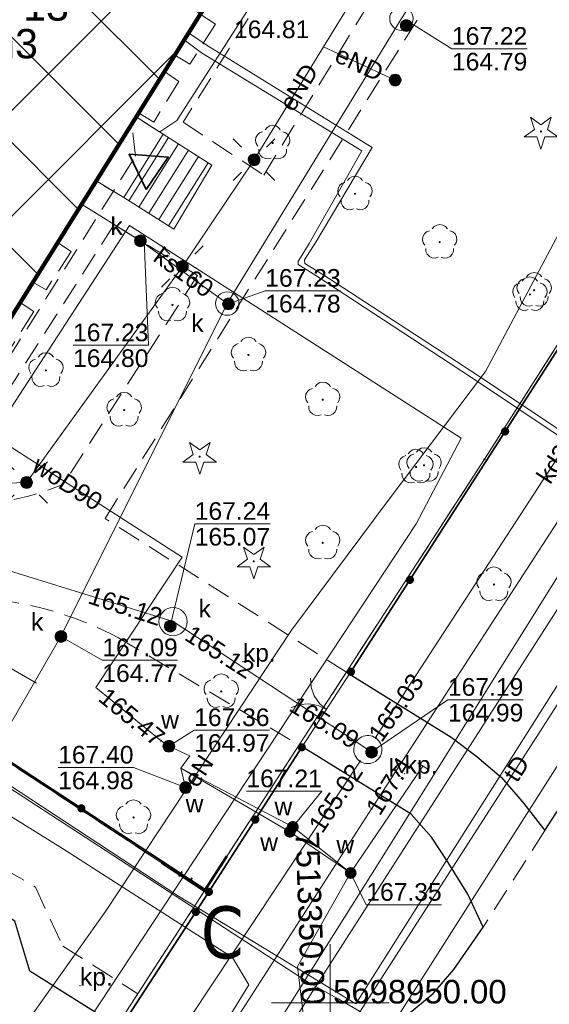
# Model space of a CAD drawing. Extents: x 7513272 to 7513487, y 5698927 to 5699090.
# Tile 4 of 12: x 7513337 to 7513359, y 5698950 to 5698992. Entities that reach past the tile are written whole.
import ezdxf
from ezdxf.enums import TextEntityAlignment as Align

# ---------------------------------------------------------------- set-up
doc = ezdxf.new("R2010")
doc.units = 0
doc.header["$PDSIZE"] = 0.75
doc.linetypes.add('PRZER2-1', pattern=[3, 2, -1])
doc.linetypes.add('PRZER3-1', pattern=[4, 3, -1])
doc.layers.get('0').update_dxf_attribs({"linetype": 'CONTINUOUS'})
doc.layers.add('1 cienka', color=7, linetype='CONTINUOUS', lineweight=9)
doc.layers.add('opisy', color=80, linetype='CONTINUOUS', lineweight=5)
for name, color, linetype, lineweight, true_color in [('GEPADR_O', 7, 'CONTINUOUS', 0, 0x0a0909), ('GEPPGD', 7, 'CONTINUOUS', 18, 0x0a0909), ('GESBZO', 7, 'CONTINUOUS', 50, 0x0a0909), ('GESBZO_O', 7, 'CONTINUOUS', 0, 0x0a0909), ('GESDZI', 7, 'CONTINUOUS', 18, 0x008000), ('GESKLU', 7, 'PRZER3-1', 18, 0x008000), ('GESSCH', 7, 'CONTINUOUS', 18, 0x0a0909), ('GI_OUTLINE', 7, 'CONTINUOUS', 0, 0xa5007c), ('GSLKBR', 7, 'CONTINUOUS', 18, 0x0a0909), ('GSLKOC', 7, 'PRZER2-1', 18, 0x0a0909), ('GSLKOG', 7, 'CONTINUOUS', 35, 0x0a0909), ('GSLKRW', 7, 'CONTINUOUS', 25, 0x0a0909), ('GSPRDI', 7, 'CONTINUOUS', 18, 0x008000), ('GSPRDL', 7, 'CONTINUOUS', 18, 0x008000), ('GSSKOG', 7, 'CONTINUOUS', 18, 0x0a0909), ('GTGTXT', 7, 'CONTINUOUS', 18, 0x0a0909), ('GTGTXT_O', 7, 'CONTINUOUS', 0, 0x0a0909), ('GULCWP', 7, 'CONTINUOUS', 18, 0xd200d2), ('GULENN', 1, 'CONTINUOUS', 18, 0xff0000), ('GULENN_O', 1, 'CONTINUOUS', 0, 0xff0000), ('GULEWN', 1, 'CONTINUOUS', 18, 0xff0000), ('GULKDP', 7, 'CONTINUOUS', 18, 0x803300), ('GULKDP_O', 7, 'CONTINUOUS', 0, 0x803300), ('GULKSP', 7, 'CONTINUOUS', 18, 0x803300), ('GULKSP_O', 7, 'CONTINUOUS', 0, 0x803300), ('GULTPR', 7, 'CONTINUOUS', 18, 0xff9100), ('GULTPR_O', 7, 'CONTINUOUS', 0, 0xff9100), ('GULWOP', 5, 'CONTINUOUS', 18, 0x0000ff), ('GULWOP_O', 5, 'CONTINUOUS', 0, 0x0000ff), ('GUPEWB', 1, 'CONTINUOUS', 18, 0xff0000), ('GUPISL', 7, 'CONTINUOUS', 18, 0x0a0909), ('GUPKSD', 7, 'CONTINUOUS', 18, 0x803300), ('GUPKSD_O', 7, 'CONTINUOUS', 0, 0x803300), ('GUPKSH_O', 7, 'CONTINUOUS', 0, 0x803300), ('GUPKWB', 7, 'CONTINUOUS', 18, 0x803300), ('GUPKWZ', 7, 'CONTINUOUS', 18, 0x0a0909), ('GUPKWZ_O', 7, 'CONTINUOUS', 0, 0x0a0909), ('GUPTSH_O', 7, 'CONTINUOUS', 0, 0xff9100), ('GUPWSD', 5, 'CONTINUOUS', 18, 0x0000ff), ('GUPWSD_O', 5, 'CONTINUOUS', 0, 0x0000ff), ('GUPWSH_O', 5, 'CONTINUOUS', 0, 0x0000ff), ('GUPWZA_O', 7, 'CONTINUOUS', 0, 0x0a0909), ('GUPWZC', 7, 'CONTINUOUS', 18, 0x0a0909), ('GUSIKP', 7, 'CONTINUOUS', 18, 0x0a0909)]:
    doc.layers.add(name, color=color, linetype=linetype, lineweight=lineweight, true_color=true_color)
for name, color, linetype, true_color in [('GUPKSH', 7, 'CONTINUOUS', 0x803300), ('GUPTSH', 7, 'CONTINUOUS', 0xff9100), ('GUPWSH', 5, 'CONTINUOUS', 0x0000ff), ('GUPWZA', 7, 'CONTINUOUS', 0x0a0909)]:
    doc.layers.add(name, color=color, linetype=linetype, true_color=true_color)
doc.styles.add('GEO-INFO', font='arial.ttf')

# ---------------------------------------------------------------- blocks, each defined once
blk = doc.blocks.new('POINT')
at = {"color": 0}
blk.add_point((0, 0), dxfattribs=at)
blk = doc.blocks.new('SPDLP')
blk.add_hatch(color=0).paths.add_polyline_path([(-0.09, 0), (-0.085595, -0.027812), (-0.072812, -0.052901), (-0.052901, -0.072812), (-0.027812, -0.085595), (0, -0.09), (0.027812, -0.085595), (0.052901, -0.072812), (0.072812, -0.052901), (0.085595, -0.027812), (0.09, 0), (0.085595, 0.027812), (0.072812, 0.052901), (0.052901, 0.072812), (0.027812, 0.085595), (0, 0.09), (-0.027812, 0.085595), (-0.052901, 0.072812), (-0.072812, 0.052901), (-0.085595, 0.027812)])
at = {"color": 0}
for points in [[(-1.292703, 0.137547), (-1.355024, 0.389802), (-1.327532, 0.648184), (-1.213525, 0.881678), (-1.026689, 1.062258), (-0.78945, 1.168249), (-0.530282, 1.186929)], [(-0.268652, 1.271938), (-0.048001, 1.40916), (0.20623, 1.462858), (0.463525, 1.426585), (0.693003, 1.304695), (0.867117, 1.11182), (0.964971, 0.871109)], [(1.126667, 0.648554), (1.325358, 0.481106), (1.454989, 0.255912), (1.5, 0), (1.454989, -0.255912), (1.325358, -0.481106), (1.126667, -0.648554)], [(-0.530282, -1.186929), (-0.78945, -1.168249), (-1.026689, -1.062258), (-1.213525, -0.881678), (-1.327532, -0.648184), (-1.355024, -0.389802), (-1.292703, -0.137547)], [(0.964971, -0.871109), (0.867117, -1.11182), (0.693003, -1.304695), (0.463525, -1.426585), (0.20623, -1.462858), (-0.048001, -1.40916), (-0.268652, -1.271938)]]:
    blk.add_lwpolyline(points, dxfattribs=at)
blk = doc.blocks.new('SPDIP')
blk.add_hatch(color=0).paths.add_polyline_path([(-0.09, 0), (-0.085595, -0.027812), (-0.072812, -0.052901), (-0.052901, -0.072812), (-0.027812, -0.085595), (0, -0.09), (0.027812, -0.085595), (0.052901, -0.072812), (0.072812, -0.052901), (0.085595, -0.027812), (0.09, 0), (0.085595, 0.027812), (0.072812, 0.052901), (0.052901, 0.072812), (0.027812, 0.085595), (0, 0.09), (-0.027812, 0.085595), (-0.052901, 0.072812), (-0.072812, 0.052901), (-0.085595, 0.027812)])
at = {"color": 0}
blk.add_lwpolyline([(0.177062, -0.544942), (-0.463555, -1.426676), (-0.463555, -0.336792), (-1.500096, 0), (-0.463555, 0.336792), (-0.463555, 1.426676), (0.177062, 0.544942), (1.213603, 0.881734), (0.572986, 0), (1.213603, -0.881734)], close=True, dxfattribs=at)
blk = doc.blocks.new('KOLO')
blk.add_hatch(color=0).paths.add_polyline_path([(0, 0.5), (-0.12941, 0.482963), (-0.25, 0.433013), (-0.353553, 0.353553), (-0.433013, 0.25), (-0.482963, 0.12941), (-0.5, 0), (-0.482963, -0.12941), (-0.433013, -0.25), (-0.353553, -0.353553), (-0.25, -0.433013), (-0.12941, -0.482963), (0, -0.5), (0.12941, -0.482963), (0.25, -0.433013), (0.353553, -0.353553), (0.433013, -0.25), (0.482963, -0.12941), (0.5, 0), (0.482963, 0.12941), (0.433013, 0.25), (0.353553, 0.353553), (0.25, 0.433013), (0.12941, 0.482963)])
blk = doc.blocks.new('SLBRA')
at = {"color": 0}
for points in [[(0, 0), (-0.068148, -0.517638), (-0.267949, -1), (-0.585786, -1.414214), (-1, -1.732051)], [(1, -1.732051), (0.585786, -1.414214), (0.267949, -1), (0.068148, -0.517638), (0, 0)]]:
    blk.add_lwpolyline(points, dxfattribs=at)
blk = doc.blocks.new('PION_C')
at = {"color": 0}
blk.add_lwpolyline([(0, 0.5), (0, -0.5)], dxfattribs=at)
blk = doc.blocks.new('OKRAG_PELNY')
at = {"true_color": 0xffffff}
blk.add_hatch(color=7, dxfattribs=at).paths.add_polyline_path([(0, 0.5), (-0.12941, 0.482963), (-0.25, 0.433013), (-0.353553, 0.353553), (-0.433013, 0.25), (-0.482963, 0.12941), (-0.5, 0), (-0.482963, -0.12941), (-0.433013, -0.25), (-0.353553, -0.353553), (-0.25, -0.433013), (-0.12941, -0.482963), (0, -0.5), (0.12941, -0.482963), (0.25, -0.433013), (0.353553, -0.353553), (0.433013, -0.25), (0.482963, -0.12941), (0.5, 0), (0.482963, 0.12941), (0.433013, 0.25), (0.353553, 0.353553), (0.25, 0.433013), (0.12941, 0.482963)])
at = {"color": 0}
blk.add_lwpolyline([(0.5, 0), (0.482963, -0.12941), (0.433013, -0.25), (0.353553, -0.353553), (0.25, -0.433013), (0.12941, -0.482963), (0, -0.5), (-0.12941, -0.482963), (-0.25, -0.433013), (-0.353553, -0.353553), (-0.433013, -0.25), (-0.482963, -0.12941), (-0.5, 0), (-0.482963, 0.12941), (-0.433013, 0.25), (-0.353553, 0.353553), (-0.25, 0.433013), (-0.12941, 0.482963), (0, 0.5), (0.12941, 0.482963), (0.25, 0.433013), (0.353553, 0.353553), (0.433013, 0.25), (0.482963, 0.12941)], close=True, dxfattribs=at)
blk = doc.blocks.new('SUSM01_01')
at = {"true_color": 0xffffff}
blk.add_hatch(color=7, dxfattribs=at).paths.add_polyline_path([(0.025882, -0.096593), (0.05, -0.086603), (0.076604, -0.064279), (0.093969, -0.034202), (0.1, 0), (0.095557, 0.029476), (0.082624, 0.056332), (0.062349, 0.078183), (0.036534, 0.093087), (0.007473, 0.09972), (-0.022252, 0.097493), (-0.05, 0.086603), (-0.073305, 0.068017), (-0.090097, 0.043388), (-0.098883, 0.014904), (-0.098883, -0.014904), (-0.090097, -0.043388), (-0.073305, -0.068017), (-0.05, -0.086603), (-0.025882, -0.096593), (0, -0.1), (0.025882, -0.096593), (0.1, 0), (0.093969, -0.034202), (0.076604, -0.064279), (0.05, -0.086603), (0.025882, -0.096593), (0, -0.1), (-0.025882, -0.096593), (-0.05, -0.086603), (-0.073305, -0.068017), (-0.090097, -0.043388), (-0.098883, -0.014904), (-0.098883, 0.014904), (-0.090097, 0.043388), (-0.073305, 0.068017), (-0.05, 0.086603), (-0.022252, 0.097493), (0.007473, 0.09972), (0.036534, 0.093087), (0.062349, 0.078183), (0.082624, 0.056332), (0.095557, 0.029476)])
at = {"color": 0}
for points in [[(-0.353553, 0.353553), (-0.212132, 0.212132)], [(0.353553, 0.353553), (0.212132, 0.212132)], [(-0.353553, -0.353553), (-0.212132, -0.212132)], [(0.353553, -0.353553), (0.212132, -0.212132)]]:
    blk.add_lwpolyline(points, dxfattribs=at)
blk.add_lwpolyline([(0.1, 0), (0.093969, -0.034202), (0.076604, -0.064279), (0.05, -0.086603), (0.025882, -0.096593), (0, -0.1), (-0.025882, -0.096593), (-0.05, -0.086603), (-0.073305, -0.068017), (-0.090097, -0.043388), (-0.098883, -0.014904), (-0.098883, 0.014904), (-0.090097, 0.043388), (-0.073305, 0.068017), (-0.05, 0.086603), (-0.022252, 0.097493), (0.007473, 0.09972), (0.036534, 0.093087), (0.062349, 0.078183), (0.082624, 0.056332), (0.095557, 0.029476)], close=True, dxfattribs=at)
blk = doc.blocks.new('EPPGN')
blk.add_hatch(color=0).paths.add_polyline_path([(-0.09, 0), (-0.085595, -0.027812), (-0.072812, -0.052901), (-0.052901, -0.072812), (-0.027812, -0.085595), (0, -0.09), (0.027812, -0.085595), (0.052901, -0.072812), (0.072812, -0.052901), (0.085595, -0.027812), (0.09, 0), (0.085595, 0.027812), (0.072812, 0.052901), (0.052901, 0.072812), (0.027812, 0.085595), (0, 0.09), (-0.027812, 0.085595), (-0.052901, 0.072812), (-0.072812, 0.052901), (-0.085595, 0.027812)])

msp = doc.modelspace()

# ---------------------------------------------------------------- hatches: boundary and pattern name
at = {"layer": '1 cienka'}
h = msp.add_hatch(dxfattribs=at)
h.set_pattern_fill('ANSI37', color=256)
h.paths.add_polyline_path([(7513358.559, 5699017.141), (7513346.962, 5699024.494), (7513344.746, 5699020.933), (7513344.802, 5699020.894), (7513342.855, 5699017.807), (7513342.818, 5699017.833), (7513338.844, 5699011.447), (7513341.113, 5699009.986), (7513339.425, 5699007.33), (7513349.882, 5699000.703), (7513350.945, 5699000.165), (7513352.559, 5699002.885), (7513350.441, 5699004.245)])
h.paths.add_polyline_path([(7513349.882, 5699000.703), (7513339.425, 5699007.33), (7513322.899, 5698981.335), (7513318.642, 5698980.705), (7513319.155, 5698979.562), (7513319.358, 5698979.438), (7513320.093, 5698980.563), (7513331.782, 5698973.426), (7513331.908, 5698973.614), (7513333.056, 5698972.873), (7513333.79, 5698974.966), (7513340.043, 5698984.966), (7513340.043, 5698984.966), (7513341.747, 5698987.693)])
h.paths.add_polyline_path([(7513327.514, 5698976.462), (7513327.937, 5698976.196), (7513328.772, 5698977.533), (7513328.348, 5698977.797)], flags=16)
h.paths.add_polyline_path([(7513328.03, 5698977.996), (7513327.116, 5698976.712), (7513325.725, 5698977.598), (7513326.548, 5698978.921)], flags=16)
h.paths.add_polyline_path([(7513337.312, 5699012.807), (7513340.9, 5699012.807), (7513340.9, 5699013.956), (7513337.312, 5699013.956)], flags=9)
h.paths.add_polyline_path([(7513346.474, 5699024.231), (7513347.34, 5699024.231), (7513347.34, 5699025.082), (7513346.474, 5699025.082)], flags=9)
h.paths.add_polyline_path([(7513347.176, 5699011.483), (7513350.227, 5699011.483), (7513350.227, 5699013.358), (7513347.176, 5699013.358)], flags=24)
h.paths.add_polyline_path([(7513327.907, 5698973.416), (7513331.495, 5698973.416), (7513331.495, 5698974.565), (7513327.907, 5698974.565)], flags=25)
h.paths.add_polyline_path([(7513336.631, 5698991.442), (7513339.212, 5698991.442), (7513339.212, 5698993.358), (7513336.631, 5698993.358)], flags=24)
h.paths.add_polyline_path([(7513316.779, 5698979.897), (7513320.351, 5698980.227), (7513320.246, 5698981.371), (7513316.673, 5698981.041)], flags=9)
h.paths.add_polyline_path([(7513320.551, 5698980.408), (7513322.029, 5698980.577), (7513321.899, 5698981.713), (7513320.421, 5698981.544)], flags=24)
h.paths.add_polyline_path([(7513333.145, 5698971.219), (7513334.137, 5698974.301), (7513333.044, 5698974.653), (7513332.051, 5698971.571)], flags=9)
h.paths.add_polyline_path([(7513334.827, 5698989.838), (7513337.892, 5698989.838), (7513337.892, 5698991.754), (7513334.827, 5698991.754)], flags=24)

# ---------------------------------------------------------------- linework, layer by layer
at = {"lineweight": 35, "elevation": 10.26}
msp.add_lwpolyline([(7513342.173, 5698984.599), (7513343.115, 5698985.979), (7513341.449, 5698986.104), (7513342.173, 5698984.599)], dxfattribs=at)
at = {"layer": '1 cienka', "lineweight": 106}
msp.add_line((7513349.882, 5699000.703, 10.26), (7513333.536, 5698974.559, 10.26), dxfattribs=at)
at = {"layer": '1 cienka', "lineweight": 50}
for q in [(7513345.607, 5698956.241, 10.18), (7513342.837, 5698955.958, 10.16)]:
    msp.add_line((7513344.651, 5698954.767, 10.16), q, dxfattribs=at)
at = {"layer": 'GESBZO', "linetype": 'Continuous', "elevation": 10.26}
msp.add_lwpolyline([(7513322.837, 5698981.237), (7513339.41, 5699007.339), (7513349.882, 5699000.703), (7513333.536, 5698974.559)], close=True, dxfattribs=at)
at = {"layer": 'GESDZI', "linetype": 'Continuous', "elevation": 10.3}
msp.add_lwpolyline([(7513371.83, 5698997.098), (7513399.158, 5699039.406), (7513399.398, 5699040.166), (7513399.468, 5699040.386), (7513396.318, 5699042.406), (7513390.698, 5699046.025), (7513380.559, 5699052.534), (7513374.78, 5699056.254), (7513365.14, 5699062.452), (7513357.461, 5699067.402), (7513357.171, 5699066.942), (7513344.252, 5699046.805), (7513346.052, 5699045.675), (7513335.093, 5699028.378), (7513321.984, 5699035.976), (7513293.345, 5698988.471), (7513344.651, 5698954.767), (7513356.561, 5698973.129)], close=True, dxfattribs=at)
for points in [[(7513344.651, 5698954.767), (7513293.345, 5698988.471), (7513321.984, 5699035.976), (7513328.213, 5699046.485), (7513319.504, 5699052.226)], [(7513315.407, 5699045.989), (7513315.104, 5699040.045), (7513277.536, 5698980.241), (7513278.856, 5698979.391), (7513315.483, 5698955.845), (7513321.623, 5698951.895), (7513336.561, 5698942.286), (7513337.861, 5698944.296), (7513344.651, 5698954.767)], [(7513350.854, 5698927.369), (7513358.5, 5698939.257), (7513390.099, 5698988.389), (7513406.257, 5699013.311), (7513406.387, 5699013.711), (7513412.126, 5699032.237), (7513404.667, 5699037.036), (7513399.468, 5699040.386), (7513399.398, 5699040.166), (7513399.158, 5699039.406), (7513371.83, 5698997.098), (7513356.561, 5698973.129), (7513344.651, 5698954.767), (7513337.861, 5698944.296), (7513336.561, 5698942.286), (7513334.059, 5698938.402)]]:
    msp.add_lwpolyline(points, dxfattribs=at)
at = {"layer": 'GESKLU', "linetype": 'PRZER3-1', "lineweight": 18, "ltscale": 0.5, "elevation": 10.16}
for points in [[(7513277.536, 5698980.241), (7513278.856, 5698979.391), (7513315.483, 5698955.845), (7513321.623, 5698951.895), (7513336.561, 5698942.286), (7513337.861, 5698944.296), (7513344.651, 5698954.767), (7513293.345, 5698988.471), (7513321.984, 5699035.976), (7513335.093, 5699028.378), (7513346.052, 5699045.675), (7513344.252, 5699046.805), (7513357.171, 5699066.942), (7513357.461, 5699067.402), (7513355.741, 5699068.501), (7513350.982, 5699071.561), (7513346.182, 5699074.65), (7513341.382, 5699077.74), (7513337.782, 5699080.051)], [(7513334.059, 5698938.402), (7513336.561, 5698942.286), (7513337.861, 5698944.296), (7513344.651, 5698954.767), (7513356.561, 5698973.129), (7513371.83, 5698997.098), (7513399.158, 5699039.406), (7513399.398, 5699040.166), (7513399.468, 5699040.386), (7513404.667, 5699037.036), (7513412.126, 5699032.237), (7513406.387, 5699013.711), (7513406.257, 5699013.311), (7513397.688, 5699000.096), (7513390.099, 5698988.389), (7513369.909, 5698956.999), (7513358.5, 5698939.257), (7513350.854, 5698927.369)]]:
    msp.add_lwpolyline(points, dxfattribs=at)
msp.add_lwpolyline([(7513371.83, 5698997.098), (7513399.158, 5699039.406), (7513399.398, 5699040.166), (7513399.468, 5699040.386), (7513396.318, 5699042.406), (7513390.698, 5699046.025), (7513380.559, 5699052.534), (7513374.78, 5699056.254), (7513365.14, 5699062.452), (7513357.461, 5699067.402), (7513357.171, 5699066.942), (7513344.252, 5699046.805), (7513346.052, 5699045.675), (7513335.093, 5699028.378), (7513321.984, 5699035.976), (7513293.345, 5698988.471), (7513344.651, 5698954.767), (7513356.561, 5698973.129)], close=True, dxfattribs=at)
at = {"layer": 'GESSCH', "linetype": 'Continuous', "elevation": 10.26}
for points in [[(7513341.22, 5698984.26), (7513340.043, 5698984.966), (7513341.747, 5698987.693), (7513342.894, 5698986.961)], [(7513344.966, 5698985.642), (7513343.348, 5698982.92), (7513341.22, 5698984.26), (7513342.894, 5698986.961)]]:
    msp.add_lwpolyline(points, close=True, dxfattribs=at)
at = {"layer": 'GESSCH', "linetype": 'Continuous'}
for points in [[(7513341.438, 5698984.123, 10.26), (7513343.13, 5698986.811, 10.26)], [(7513341.861, 5698983.856, 10.26), (7513343.552, 5698986.542, 10.26)], [(7513342.284, 5698983.59, 10.26), (7513343.974, 5698986.274, 10.26)], [(7513342.707, 5698983.324, 10.26), (7513344.395, 5698986.005, 10.26)], [(7513343.131, 5698983.057, 10.26), (7513344.817, 5698985.737, 10.26)]]:
    msp.add_polyline3d(points, dxfattribs=at)
at = {"layer": 'GI_OUTLINE', "color": 224, "linetype": 'Continuous', "true_color": 0xa5007c, "elevation": 100}
for points in [[(7513350, 5698947.5), (7513350, 5698952.5)], [(7513347.5, 5698950), (7513352.5, 5698950)]]:
    msp.add_lwpolyline(points, dxfattribs=at)
at = {"layer": 'GSLKBR', "linetype": 'Continuous', "elevation": 10.18}
msp.add_lwpolyline([(7513350.881, 5698964.088), (7513348.791, 5698960.877)], dxfattribs=at)
at = {"layer": 'GSLKOC', "linetype": 'PRZER2-1', "lineweight": 18, "ltscale": 0.5, "elevation": 10.18}
for points in [[(7513329.814, 5699008.994), (7513326.672, 5699010.861, -0.23579), (7513324.142, 5699010.212), (7513320.582, 5699012.327), (7513317.166, 5699006.847), (7513319.331, 5699005.021, -0.389322), (7513319.908, 5699000.456), (7513313.018, 5698989.809), (7513311.911, 5698986.589, 0.221462), (7513312.826, 5698979.641), (7513315.617, 5698976.565), (7513329.665, 5698967.867, 0.12767), (7513335.952, 5698967.142, -0.08952), (7513340.996, 5698965.535), (7513348.76, 5698960.92)], [(7513344.36, 5698980.949), (7513338.636, 5698972.048, -0.174352), (7513330.617, 5698971.699), (7513319.002, 5698978.906, -0.423185), (7513316.163, 5698986.94), (7513320.895, 5698994.766, -0.343472), (7513324.154, 5698995.396), (7513329.589, 5698991.941)]]:
    msp.add_lwpolyline(points, format="xyb", dxfattribs=at)
for points in [[(7513352.086, 5699000.778), (7513343.745, 5698987.464)], [(7513350.73, 5698964.05), (7513340.431, 5698970.61), (7513355.804, 5698995.174), (7513353.961, 5698996.289), (7513347.173, 5698985.212)], [(7513344.476, 5698992.057), (7513345.125, 5698991.64)], [(7513345.125, 5698991.64), (7513344.031, 5698989.932)], [(7513344.031, 5698989.932), (7513343.387, 5698990.316)], [(7513342.949, 5698989.615), (7513343.563, 5698989.19)], [(7513343.563, 5698989.19), (7513342.499, 5698987.468)], [(7513342.894, 5698986.961), (7513341.747, 5698987.693)], [(7513342.499, 5698987.468), (7513341.85, 5698987.858)], [(7513327.619, 5698977.393), (7513333.911, 5698973.586), (7513341.715, 5698986.016), (7513341.571, 5698987.345)], [(7513343.745, 5698987.464), (7513347.173, 5698985.212)], [(7513341.22, 5698984.26), (7513340.043, 5698984.966)], [(7513340.809, 5698983.109), (7513333.915, 5698972.318)], [(7513344.36, 5698980.949), (7513340.809, 5698983.109)], [(7513338.402, 5698982.343), (7513338.987, 5698981.97)], [(7513338.987, 5698981.97), (7513337.923, 5698980.338)], [(7513337.923, 5698980.338), (7513337.354, 5698980.666)], [(7513336.812, 5698979.799), (7513337.398, 5698979.409)], [(7513337.398, 5698979.409), (7513336.349, 5698977.746)], [(7513359.13, 5698957.33), (7513356.5, 5698953.22)], [(7513334.811, 5698956.478), (7513337.468, 5698954.933)], [(7513337.468, 5698954.933), (7513338.628, 5698952.423)], [(7513338.628, 5698952.423), (7513341.816, 5698950.396)]]:
    msp.add_lwpolyline(points, dxfattribs=at)
at = {"layer": 'GSLKOG', "linetype": 'Continuous', "elevation": 10.18}
for points in [[(7513341.21, 5698949.14), (7513344.841, 5698954.727), (7513293.345, 5698988.471), (7513321.94, 5699036.11)], [(7513372.09, 5698997.16), (7513350.881, 5698964.088)], [(7513344.841, 5698954.727), (7513348.791, 5698960.877)]]:
    msp.add_lwpolyline(points, dxfattribs=at)
at = {"layer": 'GSLKRW', "linetype": 'Continuous', "lineweight": 25, "elevation": 10.18}
msp.add_lwpolyline([(7513340.931, 5698949.03), (7513337.225, 5698951.358), (7513336.589, 5698953.477), (7513309.397, 5698970.938), (7513307.453, 5698970.514), (7513293.398, 5698979.376, -0.276758), (7513289.475, 5698987.003, -0.168315), (7513291.384, 5698993.148), (7513302.317, 5699010.034), (7513315.512, 5699030.236)], format="xyb", dxfattribs=at)
for points in [[(7513359.13, 5698957.33), (7513368.25, 5698971.44)], [(7513350.73, 5698964.05), (7513355.15, 5698961.3), (7513356.24, 5698960.49), (7513357.29, 5698959.59), (7513358.23, 5698958.49), (7513359.13, 5698957.33)], [(7513356.5, 5698953.22), (7513355.85, 5698954.63), (7513355.02, 5698955.98), (7513354.3, 5698957.06), (7513353.44, 5698958.03), (7513348.76, 5698960.92)], [(7513341.37, 5698949.35), (7513342.73, 5698948.61), (7513343.93, 5698948.12), (7513345.44, 5698947.71), (7513346.77, 5698947.56), (7513348.09, 5698947.52), (7513349.3, 5698947.66), (7513350.74, 5698948.09), (7513352.1, 5698948.72), (7513353.31, 5698949.52), (7513354.38, 5698950.4), (7513355.25, 5698951.42), (7513356.15, 5698952.71), (7513356.5, 5698953.22)]]:
    msp.add_lwpolyline(points, dxfattribs=at)
at = {"layer": 'GSSKOG', "linetype": 'Continuous', "elevation": 10.18}
for points in [[(7513356.561, 5698973.129), (7513344.651, 5698954.767)], [(7513344.651, 5698954.767), (7513356.561, 5698973.129)]]:
    msp.add_lwpolyline(points, dxfattribs=at)
at = {"layer": 'GULCWP', "linetype": 'Continuous', "elevation": 10.18}
for points in [[(7513375.063, 5698963.771), (7513372.93, 5698965.18), (7513366.34, 5698969.69), (7513365.95, 5698969.95), (7513355.961, 5698976.639), (7513349.392, 5698980.937), (7513348.642, 5698981.417), (7513348.632, 5698981.537), (7513349.102, 5698982.307), (7513351.341, 5698986.249), (7513344.522, 5698990.416), (7513343.794, 5698990.966)], [(7513343.979, 5698991.262), (7513344.762, 5698990.726), (7513351.781, 5698986.387), (7513349.382, 5698982.357), (7513348.912, 5698981.607), (7513348.922, 5698981.457), (7513349.692, 5698980.988), (7513356.261, 5698976.709), (7513366.3, 5698970), (7513366.47, 5698969.88), (7513373.14, 5698965.43), (7513375.204, 5698963.986)]]:
    msp.add_lwpolyline(points, dxfattribs=at)
at = {"layer": 'GULENN', "linetype": 'Continuous', "elevation": 10.18}
for points in [[(7513338.98, 5698935.169), (7513352.287, 5698956.302), (7513363.746, 5698974.669), (7513378.807, 5698998.986), (7513392.502, 5699022.434)], [(7513380.96, 5699018.243), (7513380.38, 5699017.493), (7513380.05, 5699016.453), (7513379.22, 5699015.264), (7513378.84, 5699013.934), (7513377.39, 5699012.405), (7513376.27, 5699009.735), (7513375.09, 5699007.816), (7513372.95, 5699004.207), (7513369.761, 5698999.508), (7513367.601, 5698996.528), (7513366.181, 5698994.409), (7513364.471, 5698991.649), (7513363.801, 5698990.419), (7513363.201, 5698989.299), (7513356.601, 5698976.859), (7513352.461, 5698971.368), (7513348.348, 5698965.862), (7513340.451, 5698953.887), (7513336.241, 5698947.966), (7513334.871, 5698945.936), (7513332.291, 5698941.446), (7513332.291, 5698941.446), (7513331.431, 5698940.128)], [(7513354.072, 5699009.833), (7513357.101, 5699007.845), (7513357.091, 5699007.075), (7513353.102, 5699001.326), (7513351.932, 5699000.706), (7513343.472, 5698987.536), (7513342.755, 5698987.05)], [(7513327.824, 5699003.014), (7513323.469, 5698994.95), (7513316.503, 5698985.47), (7513319.155, 5698979.562), (7513326.241, 5698975.237), (7513331.48, 5698971.951), (7513337.089, 5698972.141), (7513343.716, 5698981.328), (7513346.764, 5698985.867), (7513349.717, 5698990.675), (7513353.594, 5698996.989), (7513356.363, 5699001.707), (7513351.368, 5699005.557)], [(7513352.762, 5698989.259), (7513349.717, 5698990.675)]]:
    msp.add_lwpolyline(points, dxfattribs=at)
at = {"layer": 'GULEWN', "linetype": 'Continuous', "elevation": 10.18}
for points in [[(7513411.21, 5699046.252), (7513404.13, 5699037.14), (7513381.059, 5699001.597), (7513363.661, 5698972.99), (7513343.541, 5698941.577), (7513339.267, 5698934.98)], [(7513412.437, 5699045.446), (7513405.226, 5699035.313), (7513395.327, 5699019.265), (7513392.52, 5699014.999), (7513385.178, 5699003.574), (7513381.33, 5698997.361), (7513376.294, 5698989.807), (7513351.088, 5698949.958), (7513343.543, 5698954.538), (7513292.932, 5698987.786), (7513292.247, 5698988.199), (7513292.66, 5698988.884), (7513303.76, 5699007.297), (7513311.408, 5699020.89), (7513311.192, 5699021.107), (7513307.05, 5699025.277), (7513303.37, 5699027.664)], [(7513317.447, 5699019.364), (7513314.547, 5699013.811), (7513312.064, 5699009.677), (7513305.367, 5699000.033), (7513302.311, 5698992.656), (7513297.312, 5698984.675), (7513317.337, 5698971.507), (7513335.433, 5698959.749), (7513349.079, 5698950.877), (7513350.345, 5698950.177), (7513353.06, 5698948.604), (7513361.247, 5698942.739)]]:
    msp.add_lwpolyline(points, dxfattribs=at)
at = {"layer": 'GULKDP', "linetype": 'Continuous', "elevation": 10.18}
for points in [[(7513367.714, 5698985.559), (7513351.921, 5698961.286)], [(7513351.6, 5698960.78), (7513343.32, 5698966.22), (7513331.95, 5698969.75), (7513315.95, 5698980.3)], [(7513351.268, 5698960.28), (7513335.936, 5698937.169)]]:
    msp.add_lwpolyline(points, dxfattribs=at)
at = {"layer": 'GULKSP', "linetype": 'Continuous', "elevation": 10.18}
for points in [[(7513321.132, 5698947.176), (7513334.09, 5698957.89), (7513338.552, 5698965.586), (7513345.62, 5698979.75), (7513353.03, 5698991.87), (7513360.221, 5699003.043)], [(7513345.62, 5698979.75), (7513341.93, 5698982.42), (7513339.421, 5698983.972)], [(7513337.511, 5698963.603), (7513332.765, 5698966.345), (7513331.916, 5698968.333)]]:
    msp.add_lwpolyline(points, dxfattribs=at)
at = {"layer": 'GULTPR', "linetype": 'Continuous', "elevation": 10.18}
for points in [[(7513338.029, 5698935.794), (7513339.57, 5698938.22), (7513345.63, 5698948.73), (7513351.76, 5698958.26), (7513375.07, 5698994.26), (7513378.62, 5699000.87), (7513380.14, 5699002.78), (7513380.29, 5699006.35), (7513398.68, 5699035.78), (7513400.082, 5699037.157), (7513400.585, 5699037.4)], [(7513376.366, 5698988.712), (7513376.098, 5698988.29), (7513341.085, 5698933.786)], [(7513302.762, 5698958.96), (7513303.084, 5698959.344), (7513305.414, 5698961.594), (7513307.984, 5698963.744), (7513310.894, 5698968.644), (7513316.673, 5698975.333), (7513320.093, 5698980.563), (7513334.222, 5698971.936), (7513341.462, 5698983.076), (7513355.567, 5698974.03), (7513353.661, 5698970.378), (7513333.881, 5698940.416), (7513333.018, 5698939.085)]]:
    msp.add_lwpolyline(points, dxfattribs=at)
at = {"layer": 'GULWOP', "linetype": 'Continuous', "elevation": 10.18}
for points in [[(7513342.348, 5698932.957), (7513346.62, 5698939.607), (7513367.19, 5698971.92), (7513383.429, 5698996.188), (7513408.047, 5699034.506), (7513410.819, 5699038.565), (7513354.649, 5699073.996), (7513339.951, 5699083.353)], [(7513293.749, 5698984.943), (7513295.735, 5698983.561), (7513295.854, 5698983.372), (7513304.042, 5698978.416), (7513323.243, 5698966.125), (7513338.622, 5698956.576), (7513345.85, 5698951.93), (7513346.541, 5698950.777), (7513337.552, 5698936.107)], [(7513333.96, 5698975.237), (7513343.703, 5698968.97), (7513340.033, 5698963.421), (7513342.81, 5698961.154), (7513343.14, 5698960.92), (7513344.032, 5698960.517), (7513343.646, 5698959.982), (7513343.85, 5698959.16), (7513343.646, 5698959.982), (7513348.41, 5698957.49), (7513348.282, 5698957.284), (7513348.41, 5698957.49), (7513350.87, 5698955.53)], [(7513333.96, 5698975.237), (7513343.703, 5698968.97), (7513340.033, 5698963.421), (7513342.81, 5698961.154), (7513343.14, 5698960.92), (7513344.032, 5698960.517), (7513343.646, 5698959.982), (7513348.282, 5698957.284)], [(7513353.941, 5698960.08), (7513350.87, 5698955.53), (7513348.607, 5698951.548), (7513348.952, 5698948.719), (7513340.163, 5698934.392)], [(7513348.282, 5698957.284), (7513348.41, 5698957.49)], [(7513348.282, 5698957.284), (7513350.87, 5698955.53)]]:
    msp.add_lwpolyline(points, dxfattribs=at)
at = {"layer": 'GUPKSH_O', "linetype": 'Continuous', "lineweight": 0, "elevation": 10.8, "flags": 128}
for points in [[(7513358.38, 5698990.586), (7513355.176, 5698990.586), (7513353.345, 5698991.733)], [(7513358.38, 5698990.586), (7513355.176, 5698990.586), (7513353.345, 5698991.733)], [(7513355.176, 5698990.586), (7513358.38, 5698990.586)], [(7513355.176, 5698990.586), (7513358.38, 5698990.586)], [(7513339.068, 5698977.975), (7513342.271, 5698977.975), (7513342.084, 5698982.433)], [(7513350.442, 5698980.295), (7513347.239, 5698980.295), (7513345.674, 5698979.734)], [(7513347.239, 5698980.295), (7513350.442, 5698980.295)], [(7513339.068, 5698977.975), (7513342.271, 5698977.975)], [(7513347.445, 5698970.38), (7513344.242, 5698970.38), (7513343.195, 5698966.026)], [(7513344.242, 5698970.38), (7513347.445, 5698970.38)], [(7513343.514, 5698964.578), (7513340.311, 5698964.578), (7513338.552, 5698965.586)], [(7513340.311, 5698964.578), (7513343.514, 5698964.578)], [(7513358.21, 5698962.896), (7513355.007, 5698962.896), (7513351.759, 5698960.682)], [(7513355.007, 5698962.896), (7513358.21, 5698962.896)]]:
    msp.add_lwpolyline(points, dxfattribs=at)
at = {"layer": 'GUPWSH_O', "linetype": 'Continuous', "lineweight": 0, "elevation": 10.8, "flags": 128}
for points in [[(7513347.419, 5698961.606), (7513344.216, 5698961.606), (7513343.14, 5698960.92)], [(7513344.216, 5698961.606), (7513347.419, 5698961.606)], [(7513338.433, 5698960.015), (7513341.636, 5698960.015), (7513343.85, 5698959.16)], [(7513338.433, 5698960.015), (7513341.636, 5698960.015)], [(7513346.438, 5698959.01), (7513349.641, 5698959.01), (7513348.41, 5698957.49)], [(7513354.739, 5698954.182), (7513351.535, 5698954.182), (7513350.87, 5698955.53)]]:
    msp.add_lwpolyline(points, dxfattribs=at)
at = {"layer": 'GUSIKP', "color": 36, "linetype": 'Continuous', "true_color": 0x803300, "elevation": 10.22}
for points in [[(7513353.03, 5698991.37, -1), (7513353.03, 5698992.37, -1)], [(7513345.62, 5698979.25, -1), (7513345.62, 5698980.25, -1)], [(7513343.32, 5698965.62, -1), (7513343.32, 5698966.82, -1)], [(7513352.094, 5698960.44, -1.00018), (7513351.106, 5698961.12, -1.00018)]]:
    msp.add_lwpolyline(points, format="xyb", close=True, dxfattribs=at)

# ---------------------------------------------------------------- block references
at = {"layer": 'GEPPGD', "color": 96, "true_color": 0x008000, "xscale": 0.5, "yscale": 0.5, "rotation": 90}
for p in [(7513356.561, 5698973.129, 10.32), (7513344.651, 5698954.767, 10.32)]:
    msp.add_blockref('EPPGN', p, dxfattribs=at)
at = {"layer": 'GSLKBR', "xscale": 0.75, "yscale": 0.75, "rotation": 236.9349524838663}
msp.add_blockref('SLBRA', (7513349.836, 5698962.483, 10.18), dxfattribs=at)
at = {"layer": 'GSLKOG', "xscale": 0.35, "yscale": 0.35, "rotation": 90}
for p in [(7513357.437, 5698974.311, 10.18), (7513353.388, 5698967.997, 10.18), (7513350.881, 5698964.088, 10.18), (7513348.791, 5698960.877, 10.18), (7513339.419, 5698958.28, 10.18), (7513346.816, 5698957.802, 10.18), (7513344.841, 5698954.727, 10.18), (7513344.287, 5698953.874, 10.18)]:
    msp.add_blockref('KOLO', p, dxfattribs=at)
at = {"layer": 'GSPRDI', "xscale": 0.5, "yscale": 0.5, "rotation": 90}
for p in [(7513358.961, 5698987.069, 10.12), (7513344.452, 5698973.237, 10.12), (7513346.751, 5698968.787, 10.12)]:
    msp.add_blockref('SPDIP', p, dxfattribs=at)
at = {"layer": 'GSPRDL', "xscale": 0.5, "yscale": 0.5, "rotation": 90}
for p in [(7513347.554, 5698986.578, 10.12), (7513351.054, 5698984.419, 10.12), (7513354.656, 5698982.363, 10.12), (7513358.492, 5698980.137, 10.12), (7513358.671, 5698980.319, 10.12), (7513343.295, 5698979.694, 10.12), (7513346.525, 5698977.568, 10.12), (7513337.912, 5698976.906, 10.12), (7513349.682, 5698975.661, 10.12), (7513341.239, 5698975.219, 10.12), (7513353.646, 5698972.801, 10.12), (7513353.991, 5698972.868, 10.12), (7513349.682, 5698969.572, 10.12), (7513356.96, 5698967.8, 10.12), (7513345.366, 5698963.251, 10.12), (7513341.637, 5698957.89, 10.12)]:
    msp.add_blockref('SPDLP', p, dxfattribs=at)
at = {"layer": 'GTGTXT', "rotation": 90}
for p in [(7513346.287, 5698964.52, 10.01), (7513353.166, 5698959.755, 10.01), (7513339.359, 5698950.738, 10.01)]:
    msp.add_blockref('POINT', p, dxfattribs=at)
at = {"layer": 'GUPEWB', "rotation": 90}
msp.add_blockref('POINT', (7513342.755, 5698987.05, 10.24), dxfattribs=at)
at = {"layer": 'GUPISL', "rotation": 90}
for name, p, xscale, yscale in [('OKRAG_PELNY', (7513352.762, 5698989.259, 10.24), 0.5, 0.5), ('SUSM01_01', (7513346.764, 5698985.867, 10.24), 2.5, 2.5), ('OKRAG_PELNY', (7513346.764, 5698985.867, 10.24), 0.5, 0.5), ('SUSM01_01', (7513343.716, 5698981.328, 10.24), 2.5, 2.5), ('OKRAG_PELNY', (7513343.716, 5698981.328, 10.24), 0.5, 0.5), ('SUSM01_01', (7513337.089, 5698972.141, 10.24), 2.5, 2.5), ('OKRAG_PELNY', (7513337.089, 5698972.141, 10.24), 0.5, 0.5)]:
    msp.add_blockref(name, p, dxfattribs=dict(at, xscale=xscale, yscale=yscale))
at = {"layer": 'GUPKSD', "xscale": 0.5, "yscale": 0.5, "rotation": 90}
for p in [(7513341.93, 5698982.42, 10.24), (7513338.552, 5698965.586, 10.24)]:
    msp.add_blockref('OKRAG_PELNY', p, dxfattribs=at)
at = {"layer": 'GUPKSH', "xscale": 0.09, "yscale": 0.09, "rotation": 90}
for p in [(7513341.93, 5698982.42, 10.24), (7513345.62, 5698979.75, 10.24), (7513342.747, 5698966.398, 10.24), (7513343.2, 5698966.03, 10.24), (7513343.821, 5698965.891, 10.24), (7513338.552, 5698965.586, 10.24), (7513351.083, 5698961.112, 10.24), (7513351.94, 5698961.274, 10.24), (7513351.76, 5698960.67, 10.24), (7513351.26, 5698960.286, 10.24)]:
    msp.add_blockref('KOLO', p, dxfattribs=at)
at = {"layer": 'GUPKWB', "rotation": 90}
msp.add_blockref('POINT', (7513339.421, 5698983.972, 10.24), dxfattribs=at)
at = {"layer": 'GUPKWZ', "xscale": 0.5, "yscale": 0.5, "rotation": 90}
for p in [(7513353.237, 5698991.574, 10.25), (7513345.674, 5698979.734, 10.25), (7513343.2, 5698966.03, 10.25), (7513351.76, 5698960.67, 10.25)]:
    msp.add_blockref('OKRAG_PELNY', p, dxfattribs=at)
at = {"layer": 'GUPTSH', "xscale": 0.09, "yscale": 0.09, "rotation": 90}
msp.add_blockref('KOLO', (7513351.76, 5698958.26, 10.24), dxfattribs=at)
at = {"layer": 'GUPWSD', "xscale": 0.5, "yscale": 0.5, "rotation": 90}
for p in [(7513343.14, 5698960.92, 10.24), (7513343.85, 5698959.16, 10.24)]:
    msp.add_blockref('OKRAG_PELNY', p, dxfattribs=at)
at = {"layer": 'GUPWSH', "xscale": 0.09, "yscale": 0.09, "rotation": 90}
for p in [(7513342.81, 5698961.154, 10.24), (7513343.14, 5698960.92, 10.24), (7513343.85, 5698959.16, 10.24), (7513348.41, 5698957.49, 10.24), (7513350.87, 5698955.53, 10.24), (7513345.85, 5698951.93, 10.24)]:
    msp.add_blockref('KOLO', p, dxfattribs=at)
at = {"layer": 'GUPWZA', "xscale": 0.5, "yscale": 0.5, "rotation": 90}
for p in [(7513348.282, 5698957.284, 10.24), (7513348.41, 5698957.49, 10.24), (7513350.87, 5698955.53, 10.24)]:
    msp.add_blockref('KOLO', p, dxfattribs=at)
at = {"layer": 'GUPWZC', "xscale": 0.5, "yscale": 0.5, "rotation": 237.8128924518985}
msp.add_blockref('PION_C', (7513353.941, 5698960.08, 10.24), dxfattribs=at)

# ---------------------------------------------------------------- texts
at = {"insert": (7513349.521, 5698957.318, 200), "char_height": 1, "width": 2.5, "attachment_point": 1, "rotation": 272.0441, "style": 'GEO-INFO'}
msp.add_mtext('7513350.00', dxfattribs=at)
at = {"insert": (7513350.122, 5698950.981, 100), "char_height": 1, "width": 2.5, "attachment_point": 1, "style": 'GEO-INFO'}
msp.add_mtext('5698950.00', dxfattribs=at)
at = {"layer": 'GEPADR_O', "lineweight": 0, "style": 'GEO-INFO'}
msp.add_text('13', height=1.25, dxfattribs=at).set_placement((7513336.95, 5698991.784, 10.8))
at = {"layer": 'GESBZO_O', "lineweight": 0, "style": 'GEO-INFO'}
msp.add_text('m3', height=1.25, dxfattribs=at).set_placement((7513336.359, 5698990.805, 10.8), align=Align.MIDDLE_CENTER)
at = {"layer": 'GTGTXT_O', "lineweight": 0, "style": 'GEO-INFO'}
for p in [(7513346.287, 5698964.52, 10.8), (7513353.166, 5698959.755, 10.8), (7513339.359, 5698950.738, 10.8)]:
    msp.add_text('kp.', height=0.75, dxfattribs=at).set_placement(p)
at = {"layer": 'GULENN_O', "lineweight": 0, "style": 'GEO-INFO'}
for s, rotation, p in [('eND', 335.0572, (7513351.239, 5698989.967, 10.8)), ('eND', 58.4439, (7513348.658, 5698988.95, 10.8)), ('eND', 58.4439, (7513348.658, 5698988.95, 10.8)), ('eN', 56.598, (7513344.4, 5698959.874, 10.8))]:
    msp.add_text(s, height=0.75, rotation=rotation, dxfattribs=at).set_placement(p, align=Align.MIDDLE_CENTER)
at = {"layer": 'GULKDP_O', "lineweight": 0, "style": 'GEO-INFO'}
msp.add_text('kd315', height=0.75, rotation=56.9502, dxfattribs=at).set_placement((7513359.818, 5698973.422, 10.8), align=Align.MIDDLE_CENTER)
at = {"layer": 'GULKSP_O', "lineweight": 0, "style": 'GEO-INFO'}
msp.add_text('ks160', height=0.75, rotation=324.1114, dxfattribs=at).set_placement((7513343.775, 5698981.085, 10.8), align=Align.MIDDLE_CENTER)
at = {"layer": 'GULTPR_O', "lineweight": 0, "style": 'GEO-INFO'}
for s, rotation, p in [('tD', 57.2835, (7513357.911, 5698959.979, 10.8)), ('t', 56.5686, (7513343.771, 5698955.397, 10.8))]:
    msp.add_text(s, height=0.75, rotation=rotation, dxfattribs=at).set_placement(p, align=Align.MIDDLE_CENTER)
at = {"layer": 'GULWOP_O', "lineweight": 0, "style": 'GEO-INFO'}
msp.add_text('woD90', height=0.75, rotation=327.2507, dxfattribs=at).set_placement((7513338.831, 5698972.104, 10.8), align=Align.MIDDLE_CENTER)
msp.add_text('woD90', height=0.75, rotation=327.2507, dxfattribs=at).set_placement((7513338.831, 5698972.104, 10.8), align=Align.MIDDLE_CENTER)
at = {"layer": 'GUPKSD_O', "lineweight": 0, "style": 'GEO-INFO'}
for p in [(7513341.18, 5698982.67, 10.8), (7513337.802, 5698965.836, 10.8)]:
    msp.add_text('k', height=0.75, dxfattribs=at).set_placement(p, align=Align.RIGHT)
at = {"layer": 'GUPKSH_O', "lineweight": 0, "style": 'GEO-INFO'}
for s, p in [('164.81', (7513345.909, 5698991.041, 10.8)), ('167.22', (7513355.176, 5698990.759, 10.8)), ('167.22', (7513355.176, 5698990.759, 10.8)), ('164.79', (7513355.176, 5698989.664, 10.8)), ('164.79', (7513355.176, 5698989.664, 10.8)), ('167.23', (7513347.239, 5698980.467, 10.8)), ('164.78', (7513347.239, 5698979.372, 10.8)), ('167.23', (7513339.068, 5698978.148, 10.8)), ('164.80', (7513339.068, 5698977.053, 10.8)), ('167.24', (7513344.242, 5698970.552, 10.8)), ('165.07', (7513344.242, 5698969.457, 10.8)), ('167.09', (7513340.311, 5698964.751, 10.8)), ('164.77', (7513340.311, 5698963.656, 10.8)), ('167.19', (7513355.007, 5698963.068, 10.8)), ('164.99', (7513355.007, 5698961.973, 10.8))]:
    msp.add_text(s, height=0.75, rotation=360, dxfattribs=at).set_placement(p)
for s, rotation, p in [('165.12', 342.0354, (7513339.768, 5698967.371, 10.8)), ('165.12', 327.3963, (7513343.955, 5698965.794, 10.8)), ('165.03', 55.0311, (7513351.879, 5698961.258, 10.8)), ('165.09', 328.2819, (7513348.396, 5698962.782, 10.8)), ('165.02', 56.4766, (7513349.349, 5698957.376, 10.8))]:
    msp.add_text(s, height=0.75, rotation=rotation, dxfattribs=at).set_placement(p, align=Align.MIDDLE_LEFT)
at = {"layer": 'GUPKWZ_O', "lineweight": 0, "style": 'GEO-INFO'}
msp.add_text('k', height=0.75, dxfattribs=at).set_placement((7513344.613, 5698978.546, 10.8), align=Align.RIGHT)
msp.add_text('k', height=0.75, dxfattribs=at).set_placement((7513344.613, 5698978.546, 10.8), align=Align.RIGHT)
for p in [(7513344.931, 5698966.402, 10.8), (7513353.004, 5698959.631, 10.8)]:
    msp.add_text('k', height=0.75, rotation=360, dxfattribs=at).set_placement(p, align=Align.RIGHT)
at = {"layer": 'GUPTSH_O', "lineweight": 0, "style": 'GEO-INFO'}
msp.add_text('167.4', height=0.75, rotation=57.8778, dxfattribs=at).set_placement((7513351.79, 5698958.121, 10.8), align=Align.MIDDLE_LEFT)
at = {"layer": 'GUPWSD_O', "lineweight": 0, "style": 'GEO-INFO'}
for p in [(7513343.569, 5698961.67, 10.8), (7513344.609, 5698958.106, 10.8)]:
    msp.add_text('w', height=0.75, dxfattribs=at).set_placement(p, align=Align.RIGHT)
at = {"layer": 'GUPWSH_O', "lineweight": 0, "style": 'GEO-INFO'}
msp.add_text('165.47', height=0.75, rotation=320.7737, dxfattribs=at).set_placement((7513342.81, 5698961.154, 10.8), align=Align.MIDDLE_RIGHT)
for s, p in [('167.36', (7513344.216, 5698961.779, 10.8)), ('164.97', (7513344.216, 5698960.684, 10.8)), ('167.40', (7513338.433, 5698960.187, 10.8)), ('164.98', (7513338.433, 5698959.092, 10.8))]:
    msp.add_text(s, height=0.75, rotation=360, dxfattribs=at).set_placement(p)
for s, p in [('167.21', (7513346.438, 5698959.553, 10.8)), ('167.35', (7513351.535, 5698954.724, 10.8))]:
    msp.add_text(s, height=0.75, rotation=360, dxfattribs=at).set_placement(p, align=Align.MIDDLE_LEFT)
at = {"layer": 'GUPWZA_O', "lineweight": 0, "style": 'GEO-INFO'}
for p in [(7513348.388, 5698957.981, 10.8), (7513347.78, 5698956.466, 10.8), (7513351.018, 5698956.362, 10.8)]:
    msp.add_text('w', height=0.75, dxfattribs=at).set_placement(p, align=Align.RIGHT)
at = {"layer": 'opisy', "color": 7, "insert": (7513343.671, 5698961.478), "char_height": 2.20974, "width": 77.78443, "attachment_point": 1}
msp.add_mtext('\\P\\P{\\ftahoma|b0|i0|c238|p39; C}', dxfattribs=at)

doc.saveas('drawing.dxf')
